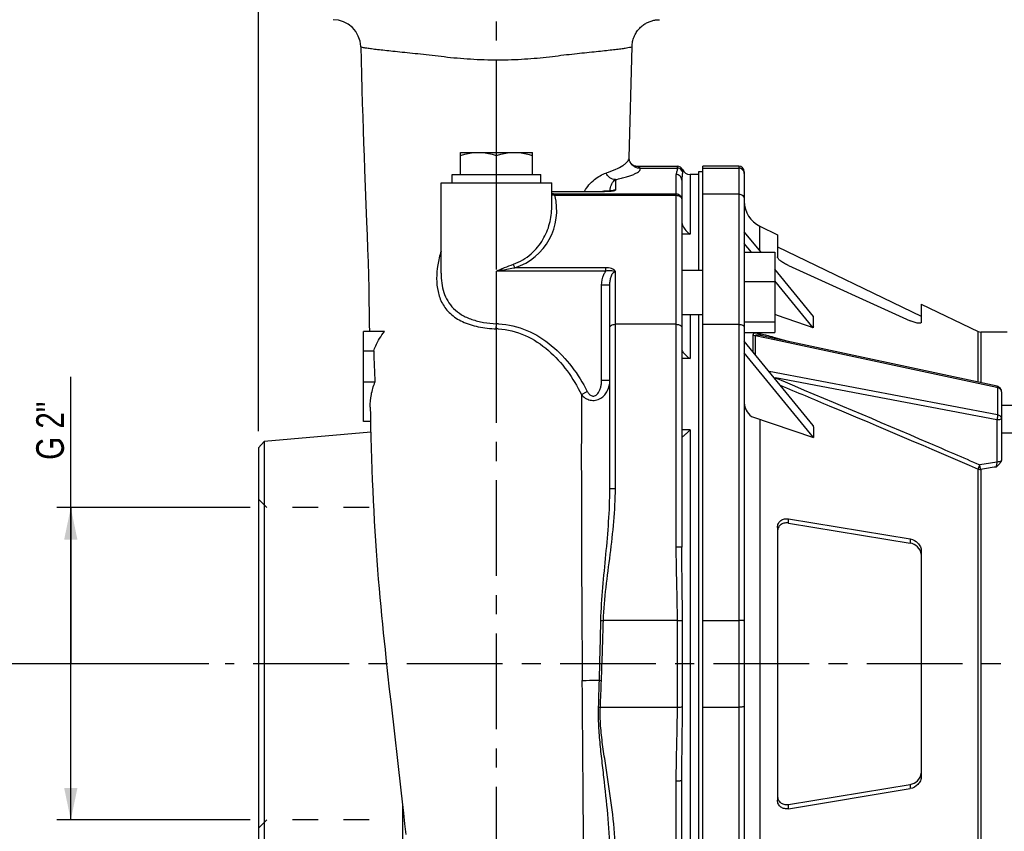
# Model space of a CAD drawing. Header units: millimetres. Extents: x 0 to 841, y 0 to 594.
# Tile 4 of 11: x 94 to 272, y 301 to 448. Entities that reach past the tile are written whole.
import ezdxf

# ---------------------------------------------------------------- set-up
doc = ezdxf.new("R2010")
doc.units = ezdxf.units.MM
doc.header["$LTSCALE"] = 46.2
doc.linetypes.add('CENTER', pattern=[0.6, 0.375, -0.075, 0.075, -0.075])
doc.linetypes.add('HIDDEN', pattern=[0.2, 0.1, -0.1])
doc.layers.get('0').update_dxf_attribs({"linetype": 'CONTINUOUS'})
for name, color, linetype in [('ASSI', 7, 'CONTINUOUS'), ('GEOM', 7, 'CONTINUOUS'), ('QUOTE', 7, 'CONTINUOUS')]:
    doc.layers.add(name, color=color, linetype=linetype)
doc.styles.get("Standard").update_dxf_attribs({"font": 'txt', "width": 0.8})
doc.dimstyles.new('DIMSTYLE_1', dxfattribs={"dimtxt": 5, "dimasz": 5.8, "dimexe": 1.25, "dimexo": 1.5, "dimtad": 1, "dimdec": 3, "dimdsep": 46, "dimtxsty": 'Standard', "dimblk": '_FILLED', "dimblk1": '_FILLED', "dimblk2": '_FILLED', "dimcen": 0.09, "dimadec": 3, "dimazin": 2, "dimtp": 0.3, "dimtm": 0.3, "dimtfac": 1, "dimtdec": 3, "dimtofl": 0, "dimtmove": 0, "dimatfit": 3, "dimldrblk": '_FILLED', "dimfxl": 1, "dimtolj": 1, "dimarcsym": 0})
doc.dimstyles.new('DIMSTYLE_2', dxfattribs={"dimtxt": 5, "dimasz": 5.8, "dimexe": 1.25, "dimexo": 1.5, "dimtad": 1, "dimdec": 3, "dimdsep": 46, "dimtxsty": 'Standard', "dimblk": '_FILLED', "dimblk1": '_FILLED', "dimblk2": '_FILLED', "dimcen": 0.09, "dimadec": 3, "dimazin": 2, "dimtp": 0.5, "dimtm": 0.5, "dimtfac": 1, "dimtdec": 3, "dimtofl": 0, "dimtmove": 0, "dimatfit": 3, "dimldrblk": '_FILLED', "dimfxl": 1, "dimtolj": 1, "dimarcsym": 0})
doc.dimstyles.new('DIMSTYLE_3', dxfattribs={"dimtxt": 5, "dimasz": 5.8, "dimexe": 1.25, "dimexo": 1.5, "dimtad": 1, "dimdec": 0, "dimdsep": 46, "dimtxsty": 'Standard', "dimblk": '_FILLED', "dimblk1": '_FILLED', "dimblk2": '_FILLED', "dimcen": 0.09, "dimadec": 0, "dimazin": 2, "dimtp": 0.5, "dimtm": 0.5, "dimtfac": 1, "dimtdec": 0, "dimtofl": 0, "dimtmove": 0, "dimatfit": 3, "dimldrblk": '_FILLED', "dimfxl": 1, "dimtolj": 1, "dimarcsym": 0})

# ---------------------------------------------------------------- blocks, each defined once
blk = doc.blocks.new('_FILLED')
at = {"color": 0, "linetype": 'ByBlock'}
blk.add_solid([(0, 0), (-1, 0.207), (-1, -0.207)], dxfattribs=at)
blk = doc.blocks.new('*D3')
at = {"layer": 'QUOTE', "color": 2, "linetype": 'Continuous'}
for p, q in [((103.62, 331.67), (103.62, 383.56)), ((102.37, 359.92), (101.12, 359.92)), ((136.05, 359.92), (102.37, 359.92)), ((103.62, 359.92), (103.62, 331.67)), ((103.62, 303.42), (103.62, 331.67)), ((102.37, 303.42), (101.12, 303.42)), ((136.05, 303.42), (102.37, 303.42))]:
    blk.add_line(p, q, dxfattribs=at)
at = {"layer": 'QUOTE', "color": 2, "linetype": 'Continuous', "xscale": 5.8, "yscale": 5.8, "zscale": 5.8}
for p, rotation in [((103.62, 359.92), 90), ((103.62, 303.42), 270)]:
    blk.add_blockref('_FILLED', p, dxfattribs=dict(at, rotation=rotation))
at = {"layer": 'QUOTE', "color": 2, "linetype": 'Continuous', "insert": (97.37, 368.56), "char_height": 5, "width": 22.5, "attachment_point": 1, "rotation": 90, "line_spacing_factor": 0.9}
blk.add_mtext('G 2"', dxfattribs=at)
blk = doc.blocks.new('*D4')
at = {"layer": 'QUOTE', "color": 2, "linetype": 'Continuous'}
for p, q in [((128.55, 331.67), (85.63, 331.67)), ((88.13, 331.67), (88.13, 283.17)), ((88.13, 234.67), (88.13, 283.17)), ((199.05, 234.67), (85.63, 234.67))]:
    blk.add_line(p, q, dxfattribs=at)
at = {"layer": 'QUOTE', "color": 2, "linetype": 'Continuous', "xscale": 5.8, "yscale": 5.8, "zscale": 5.8}
for p, rotation in [((88.13, 331.67), 90), ((88.13, 234.67), 270)]:
    blk.add_blockref('_FILLED', p, dxfattribs=dict(at, rotation=rotation))
at = {"layer": 'QUOTE', "color": 2, "linetype": 'Continuous', "insert": (81.88, 283.17), "char_height": 5, "width": 11.7857, "attachment_point": 2, "rotation": 90, "line_spacing_factor": 0.9}
blk.add_mtext('97', dxfattribs=at)
blk = doc.blocks.new('*D5')
at = {"layer": 'QUOTE', "color": 2, "linetype": 'Continuous'}
for p, q in [((138.55, 481.67), (85.63, 481.67)), ((88.13, 481.67), (88.13, 406.67)), ((88.13, 331.67), (88.13, 406.67)), ((128.55, 331.67), (85.63, 331.67))]:
    blk.add_line(p, q, dxfattribs=at)
at = {"layer": 'QUOTE', "color": 2, "linetype": 'Continuous', "xscale": 5.8, "yscale": 5.8, "zscale": 5.8}
for p, rotation in [((88.13, 481.67), 90), ((88.13, 331.67), 270)]:
    blk.add_blockref('_FILLED', p, dxfattribs=dict(at, rotation=rotation))
at = {"layer": 'QUOTE', "color": 2, "linetype": 'Continuous', "insert": (81.88, 406.67), "char_height": 5, "width": 15.5357, "attachment_point": 2, "rotation": 90, "line_spacing_factor": 0.9}
blk.add_mtext('150', dxfattribs=at)
blk = doc.blocks.new('*D6')
at = {"layer": 'QUOTE', "color": 2, "linetype": 'Continuous'}
for p, q in [((138.55, 481.67), (70.32, 481.67)), ((72.82, 481.67), (72.82, 358.17)), ((72.82, 234.67), (72.82, 358.17)), ((199.05, 234.67), (70.32, 234.67))]:
    blk.add_line(p, q, dxfattribs=at)
at = {"layer": 'QUOTE', "color": 2, "linetype": 'Continuous', "xscale": 5.8, "yscale": 5.8, "zscale": 5.8}
for p, rotation in [((72.82, 481.67), 90), ((72.82, 234.67), 270)]:
    blk.add_blockref('_FILLED', p, dxfattribs=dict(at, rotation=rotation))
at = {"layer": 'QUOTE', "color": 2, "linetype": 'Continuous', "insert": (66.57, 358.17), "char_height": 5, "width": 17.6786, "attachment_point": 2, "rotation": 90, "line_spacing_factor": 0.9}
blk.add_mtext('247', dxfattribs=at)
blk = doc.blocks.new('*D7')
at = {"layer": 'QUOTE', "color": 2, "linetype": 'Continuous'}
for p, q in [((137.55, 373.76), (137.55, 547.98)), ((453.85, 392.88), (453.85, 547.98)), ((137.55, 545.48), (295.7, 545.48)), ((453.85, 545.48), (295.7, 545.48))]:
    blk.add_line(p, q, dxfattribs=at)
at = {"layer": 'QUOTE', "color": 2, "linetype": 'Continuous', "xscale": 5.8, "yscale": 5.8, "zscale": 5.8, "rotation": 180}
blk.add_blockref('_FILLED', (137.55, 545.48), dxfattribs=at)
at = {"layer": 'QUOTE', "color": 2, "linetype": 'Continuous', "xscale": 5.8, "yscale": 5.8, "zscale": 5.8}
blk.add_blockref('_FILLED', (453.85, 545.48), dxfattribs=at)
at = {"layer": 'QUOTE', "color": 2, "linetype": 'Continuous', "insert": (295.7, 551.73), "char_height": 5, "width": 15.5357, "attachment_point": 2, "line_spacing_factor": 0.9}
blk.add_mtext('316', dxfattribs=at)
blk = doc.blocks.new('*D8')
at = {"layer": 'QUOTE', "color": 2, "linetype": 'Continuous'}
for p, q in [((137.55, 373.76), (137.55, 535.22)), ((180.55, 491.17), (180.55, 535.22)), ((137.55, 532.72), (159.05, 532.72)), ((180.55, 532.72), (159.05, 532.72))]:
    blk.add_line(p, q, dxfattribs=at)
at = {"layer": 'QUOTE', "color": 2, "linetype": 'Continuous', "xscale": 5.8, "yscale": 5.8, "zscale": 5.8, "rotation": 180}
blk.add_blockref('_FILLED', (137.55, 532.72), dxfattribs=at)
at = {"layer": 'QUOTE', "color": 2, "linetype": 'Continuous', "xscale": 5.8, "yscale": 5.8, "zscale": 5.8}
blk.add_blockref('_FILLED', (180.55, 532.72), dxfattribs=at)
at = {"layer": 'QUOTE', "color": 2, "linetype": 'Continuous', "insert": (159.05, 538.97), "char_height": 5, "width": 11.25, "attachment_point": 2, "line_spacing_factor": 0.9}
blk.add_mtext('43', dxfattribs=at)

msp = doc.modelspace()

# ---------------------------------------------------------------- linework, layer by layer
at = {"layer": 'ASSI', "color": 2, "linetype": 'CENTER'}
for p, q in [((180.5521, 423.5942), (180.5521, 488.1747)), ((180.5521, 236.675), (180.5521, 420.1747)), ((458.8559, 331.6747), (131.5521, 331.6747))]:
    msp.add_line(p, q, dxfattribs=at)
at = {"layer": 'ASSI', "color": 7, "linetype": 'Continuous'}
for p, q in [((174.0521, 420.1747), (174.0521, 424.1747)), ((174.0521, 424.1747), (187.0521, 424.1747)), ((180.5521, 420.1747), (180.5521, 423.5942)), ((187.0521, 420.1747), (187.0521, 424.1747)), ((172.5521, 418.6747), (172.5521, 420.1747)), ((172.5533, 420.1747), (188.5509, 420.1747)), ((188.5521, 418.6747), (188.5521, 420.1747)), ((205.5623, 421.6747), (213.2608, 421.6747)), ((217.0521, 420.6747), (217.0521, 402.8499)), ((217.8521, 420.6747), (217.0521, 420.6747)), ((217.8521, 264.9555), (217.8521, 421.6747)), ((224.3521, 421.6747), (217.8521, 421.6747)), ((170.5521, 402.3022), (170.5521, 418.6747)), ((170.5521, 418.6747), (190.5521, 418.6747)), ((190.5521, 414.3187), (190.5521, 418.6747)), ((214.0521, 402.8499), (217.8521, 402.8499)), ((214.0521, 394.8499), (217.8521, 394.8499)), ((217.0521, 394.8499), (217.0521, 268.4996)), ((390.8521, 378.3689), (271.8521, 378.3689)), ((390.8521, 373.3689), (271.8521, 373.3689))]:
    msp.add_line(p, q, dxfattribs=at)
at = {"layer": 'ASSI', "color": 9, "linetype": 'Continuous'}
for p, q in [((214.1773, 420.7345), (214.1773, 421.0747)), ((215.5521, 420.1747), (215.5521, 409.3948)), ((215.5521, 409.3948), (214.0521, 409.3948)), ((215.5521, 374.0048), (214.0521, 374.0048)), ((215.5521, 374.0048), (215.5521, 289.3446))]:
    msp.add_line(p, q, dxfattribs=at)
at = {"layer": 'ASSI', "color": 7, "linetype": 'Continuous'}
for points, knots in [([(174.0521, 423.5942), (174.3157, 423.682), (175.3702, 424.0029), (176.477, 424.1747), (177.3021, 424.1747)], [0, 0, 0, 0, 0.25187746, 1, 1, 1, 1]), ([(177.3021, 424.1747), (178.1272, 424.1747), (179.234, 424.0029), (180.2886, 423.682), (180.5521, 423.5942)], [0, 0, 0, 0, 0.7481237, 1, 1, 1, 1]), ([(180.5521, 423.5942), (180.8157, 423.682), (181.8702, 424.0029), (182.977, 424.1747), (183.8021, 424.1747)], [0, 0, 0, 0, 0.25187605, 1, 1, 1, 1]), ([(183.8021, 424.1747), (184.6272, 424.1747), (185.734, 424.0029), (186.7886, 423.682), (187.0521, 423.5942)], [0, 0, 0, 0, 0.74812307, 1, 1, 1, 1]), ([(214.0521, 411.7909), (214.0521, 411.2665), (214.4611, 410.3086), (215.1738, 409.6274), (215.5521, 409.3948)], [0, 0, 0, 0, 0.54146239, 1, 1, 1, 1]), ([(215.5521, 374.0048), (215.3978, 373.8307), (215.165, 373.5836), (214.8506, 373.281), (214.6352, 373.0867), (214.4401, 372.9247), (214.2745, 372.7955), (214.1522, 372.7204), (214.0842, 372.6751), (214.0589, 372.6748)], [0, 0, 0, 0, 0.34741951, 0.50632487, 0.65174231, 0.78007134, 0.88602346, 0.96229503, 1, 1, 1, 1])]:
    msp.add_open_spline(points, degree=3, knots=knots, dxfattribs=at)
at = {"layer": 'GEOM', "color": 7, "linetype": 'Continuous'}
for p, q in [((209.9067, 448.1723), (210.0503, 448.1746)), ((210.0503, 448.1746), (210.0088, 448.1743)), ((156.0175, 443.3002), (156.1498, 438.231)), ((204.553, 423.2009), (205.0628, 443.3005)), ((205.0628, 443.3001), (205.0628, 443.2999)), ((204.7273, 422.422), (204.7124, 422.4521)), ((217.0521, 420.1747), (215.5521, 420.1747)), ((225.3521, 420.6746), (225.3521, 254.4551)), ((214.0521, 419.1751), (214.0521, 352.7598)), ((190.5521, 417.1245), (199.7055, 417.1249)), ((201.5611, 417.2302), (201.516, 417.2224)), ((201.516, 417.2224), (201.5176, 417.2227)), ((201.6389, 417.2534), (201.6138, 417.2413)), ((217.8521, 416.6468), (224.3521, 416.6468)), ((190.5521, 414.3188), (190.5521, 414.3261)), ((228.3816, 406.0997), (225.3521, 409.81)), ((228.1798, 410.8108), (231.3521, 409.2806)), ((226.6495, 406.0997), (225.3521, 407.6887)), ((231.3521, 409.2806), (231.3521, 405.2602)), ((225.3521, 406.0997), (230.8521, 406.0997)), ((230.8521, 406.0997), (230.8521, 391.6001)), ((231.3521, 407.0601), (257.3521, 394.5189)), ((170.5521, 402.3067), (170.5521, 402.302)), ((237.8433, 394.5115), (230.8521, 403.0739)), ((233.3521, 403.6939), (255.3521, 393.7221)), ((225.3521, 400.7924), (230.8521, 400.7924)), ((237.8001, 392.4431), (230.8521, 400.9526)), ((201.0521, 363.3053), (201.0521, 400.1316)), ((257.3521, 396.7394), (257.3521, 393.4707)), ((257.3521, 396.7394), (267.6462, 391.774)), ((225.3521, 393.5426), (230.8521, 393.5426)), ((237.8433, 392.6105), (237.8433, 394.5115)), ((156.5521, 375.5153), (156.5521, 391.7788)), ((160.2946, 391.7788), (156.5521, 391.7788)), ((213.0521, 393.0738), (202.0521, 393.0738)), ((217.8521, 393.0738), (224.3521, 393.0738)), ((225.3521, 391.6001), (230.8521, 391.6001)), ((272.8521, 391.6747), (268.0807, 391.6747)), ((237.8001, 374.7654), (225.3521, 390.011)), ((271.0622, 381.8591), (228.846, 390.9295)), ((158.3681, 388.2433), (156.5521, 388.2433)), ((237.8433, 372.5912), (225.3521, 387.8897)), ((158.5942, 382.5864), (156.5521, 382.5864)), ((271.8521, 380.8814), (271.8521, 368.6722)), ((157.7501, 378.0771), (157.7768, 376.552)), ((157.7975, 375.5153), (156.5521, 375.5153)), ((226.6571, 376.4065), (237.8433, 372.5912)), ((237.8433, 374.4921), (237.8433, 372.5912)), ((157.8402, 373.5372), (138.5483, 371.8494)), ((138.5483, 371.8494), (137.5521, 370.7622)), ((137.5521, 370.7622), (137.5521, 292.5872)), ((138.5483, 371.8494), (138.5483, 291.5001)), ((233.3521, 357.8876), (255.3521, 354.2581)), ((231.3521, 356.3293), (231.3521, 307.0202)), ((233.3521, 357.1281), (255.3521, 353.4987)), ((257.3521, 352.0383), (257.3521, 311.3112)), ((160.8847, 329.8737), (161.195, 327.0725)), ((161.195, 327.0725), (161.5006, 324.3609)), ((161.5006, 324.3609), (163.2872, 308.7895)), ((214.0521, 270.5952), (214.0521, 310.5897)), ((233.3521, 306.2214), (255.3521, 309.8508)), ((163.2872, 308.7895), (163.5237, 306.6871)), ((233.3521, 305.4619), (255.3521, 309.0913)), ((163.5237, 306.6871), (163.7485, 304.6583)), ((163.7485, 304.6583), (163.9616, 302.7011)), ((163.9616, 302.7011), (164.1627, 300.8132))]:
    msp.add_line(p, q, dxfattribs=at)
at = {"layer": 'GEOM', "color": 9, "linetype": 'Continuous'}
for p, q in [((206.512, 421.3322), (213.2608, 421.3322)), ((213.0521, 352.8469), (213.0521, 420.1662)), ((213.2608, 421.3322), (213.2608, 421.6747)), ((217.8521, 421.3322), (224.3521, 421.3322)), ((224.3521, 421.6747), (224.3521, 255.8552)), ((202.0521, 419.2375), (202.0521, 417.3493)), ((190.5521, 417.121), (199.5521, 417.121)), ((190.75, 416.6753), (213.0521, 416.6753)), ((199.5521, 417.1245), (199.5521, 417.121)), ((201.6219, 417.2454), (201.6389, 417.2534)), ((191.1039, 416.4151), (213.0521, 416.4152)), ((228.1798, 406.3468), (228.1798, 410.8108)), ((200.3141, 402.6732), (180.5521, 402.673)), ((180.5521, 393.1882), (180.5521, 402.673)), ((200.314, 403.3095), (183.901, 403.3094)), ((200.3141, 402.6732), (200.314, 403.3095)), ((202.0521, 363.3925), (202.0521, 402.6065)), ((199.5521, 382.8971), (199.5521, 400.1316)), ((201.0521, 400.1316), (199.5521, 400.1316)), ((215.5521, 394.8499), (215.5521, 386.8698)), ((180.5264, 392.2706), (180.5521, 393.1882)), ((228.1798, 391.3179), (228.1798, 391.6001)), ((267.6462, 382.593), (267.6462, 391.774)), ((268.0807, 391.6747), (268.0807, 382.4997)), ((226.926, 391.1787), (226.926, 388.0834)), ((227.3356, 391.0055), (227.3356, 387.5818)), ((230.8383, 390.2528), (227.3356, 391.0055)), ((233.5009, 389.9318), (230.707, 390.7064)), ((271.0109, 381.6205), (230.8383, 390.2528)), ((214.1801, 388.2005), (214.0521, 388.2005)), ((215.5521, 386.8698), (214.0521, 386.8698)), ((271.1277, 376.6725), (229.842, 384.512)), ((201.0521, 382.8971), (199.5521, 382.8971)), ((271.0085, 375.7733), (230.985, 383.3742)), ((195.9125, 380.3842), (196.9823, 380.944)), ((271.1277, 381.5954), (271.0109, 381.6205)), ((271.1277, 381.5954), (271.1277, 376.6725)), ((228.1798, 375.8871), (228.1798, 287.4623)), ((271.0085, 375.7733), (271.0085, 368.1608)), ((267.6462, 296.4783), (267.6462, 366.8711)), ((268.0807, 366.813), (268.0807, 296.5365)), ((233.3521, 357.1281), (233.3521, 357.8876)), ((255.3521, 354.2581), (255.3521, 353.4987)), ((213.2608, 339.5187), (199.8884, 339.5187)), ((213.2608, 323.8307), (213.2608, 339.5187)), ((214.1773, 323.883), (214.1773, 339.4664)), ((217.8521, 339.5187), (224.3521, 339.5187)), ((199.3403, 323.8307), (213.2608, 323.8307)), ((217.8521, 323.8307), (224.3521, 323.8307)), ((213.0521, 270.509), (213.0521, 310.5025)), ((255.3521, 309.8508), (255.3521, 309.0913)), ((233.3521, 305.4619), (233.3521, 306.2214)), ((163.5982, 306.0176), (163.5982, 289.3085))]:
    msp.add_line(p, q, dxfattribs=at)
at = {"layer": 'GEOM', "color": 8, "linetype": 'HIDDEN'}
for p, q in [((137.5521, 361.4247), (139.0521, 359.9247)), ((157.5521, 359.9247), (139.0521, 359.9247)), ((137.5521, 301.9247), (139.0521, 303.4247)), ((157.5521, 303.4247), (139.0521, 303.4247))]:
    msp.add_line(p, q, dxfattribs=at)
at = {"layer": 'GEOM', "color": 7, "linetype": 'Continuous'}
for points in [[(205.0627, 443.3002), (205.0723, 443.5091), (205.0937, 443.7443), (205.1258, 443.9761), (205.1683, 444.2041), (205.2207, 444.4278), (205.2828, 444.6469), (205.354, 444.8608), (205.434, 445.0694), (205.5223, 445.2722), (205.6185, 445.4689), (205.7222, 445.6593), (205.8328, 445.8432), (205.9499, 446.0203), (206.0731, 446.1906), (206.2019, 446.3537), (206.3359, 446.5097), (206.4745, 446.6584), (206.6175, 446.7998), (206.7642, 446.9337), (206.9144, 447.0603), (207.0676, 447.1795), (207.2233, 447.2913), (207.3813, 447.3959), (207.541, 447.4931), (207.7022, 447.5832), (207.8644, 447.6663), (208.0274, 447.7424), (208.1906, 447.8116), (208.3537, 447.8741), (208.5164, 447.93), (208.6782, 447.9796), (208.839, 448.023), (208.9984, 448.0604), (209.1558, 448.092), (209.3103, 448.118), (209.4624, 448.1387), (209.6125, 448.1545), (209.7607, 448.1656), (209.9067, 448.1723)], [(156.1498, 438.231), (156.2255, 435.527), (156.2999, 433.0199), (156.377, 430.5754), (156.4571, 428.1764), (156.539, 425.838), (156.6248, 423.488), (156.7149, 421.101), (157.0862, 411.5614)], [(204.6287, 422.6625), (204.5901, 422.8073), (204.5639, 422.9635), (204.5528, 423.1215), (204.553, 423.1999)], [(204.7124, 422.4521), (204.6763, 422.5324), (204.6287, 422.6625)], [(205.0417, 421.9954), (204.8785, 422.1802), (204.7273, 422.422)], [(205.5623, 421.6647), (205.592, 421.6615), (205.61, 421.6591), (205.5853, 421.6652), (205.5085, 421.6904), (205.3778, 421.7497), (205.2135, 421.8516), (205.0417, 421.9954)], [(200.9615, 417.1664), (200.859, 417.1598), (200.7504, 417.1537), (200.6359, 417.148), (200.516, 417.1428), (200.391, 417.1382), (200.2614, 417.1342), (200.1275, 417.1308), (199.9899, 417.1281), (199.8491, 417.1261), (199.7055, 417.1249)], [(201.2293, 417.1878), (201.1469, 417.1804), (201.0576, 417.1733), (200.9615, 417.1664)], [(201.3722, 417.2029), (201.3045, 417.1954), (201.2293, 417.1878)], [(201.5176, 417.2227), (201.485, 417.2177), (201.4325, 417.2104), (201.3722, 417.2029)], [(201.6143, 417.2412), (201.6155, 417.2417), (201.6038, 417.2389), (201.5611, 417.2302)], [(157.0862, 411.5614), (157.1753, 409.1786), (157.2612, 406.7479), (157.3412, 404.2918), (157.4104, 401.9085), (157.4678, 399.6174), (157.5142, 397.3714), (157.5502, 395.1672), (157.5785, 393.021), (157.5922, 391.7788)], [(157.7768, 376.552), (157.8164, 374.5674), (157.8617, 372.6028), (157.9132, 370.6529), (157.9713, 368.7177), (158.036, 366.8005), (158.1077, 364.8997), (158.1864, 363.0166), (158.2721, 361.1529), (158.3649, 359.3075), (158.4647, 357.4819), (158.5712, 355.6775), (158.6845, 353.8923), (158.8043, 352.1293), (158.9306, 350.3881), (159.0632, 348.6648), (159.2013, 346.9644), (159.3437, 345.2918), (159.4901, 343.6426), (159.6396, 342.017), (159.7916, 340.4168), (159.9456, 338.8394), (160.101, 337.2856), (160.2574, 335.7563), (160.4143, 334.2501), (160.5714, 332.7675), (160.8847, 329.8737)]]:
    msp.add_lwpolyline(points, dxfattribs=at)
for centre, radius, start, end in [((151.0191, 443.1747), 5, 1.438086, 89.999994), ((213.2608, 420.6747), 1, 23.578178, 90), ((215.5521, 421.6747), 1.5, 203.578178, 270), ((224.3521, 420.6747), 1, 0, 90), ((230.3521, 415.3142), 5, 180, 244.249526), ((268.0807, 392.6747), 1, 244.249526, 270), ((328.9046, 392.2243), 170.5829, 181.337278, 183.238919), ((270.849, 380.8737), 1.0081, 58.520632, 77.794584), ((270.852, 380.8813), 1.0001, 0.00333, 58.438012)]:
    msp.add_arc(centre, radius, start, end, dxfattribs=at)
at = {"layer": 'GEOM', "color": 9, "linetype": 'Continuous'}
for centre, radius, start, end in [((206.5021, 423.3223), 1.9901, 206.896722, 270.285262), ((213.2619, 420.3323), 0.9999, 23.717171, 90.061061), ((224.3525, 420.3319), 1.0007, 30.120794, 90.031414), ((189.1704, 409.8338), 7.0215, 76.999692, 78.612933), ((201.629, 416.5405), 0.6909, 91.172937, 99.278401), ((200.9963, 421.4403), 4.2618, 277.433422, 278.399696), ((201.6284, 416.5592), 0.6722, 87.299828, 91.151269), ((201.1227, 420.58), 3.3922, 278.410167, 279.113722), ((202.0807, 416.2915), 1.0584, 105.529033, 114.661886), ((202.0779, 416.2993), 1.0502, 100.650553, 105.497119), ((202.0803, 416.2862), 1.0635, 91.518467, 100.646409), ((201.6641, 417.9977), 0.7516, 292.228255, 294.36133), ((180.5525, 413.682), 10.8997, 287.891715, 14.521776), ((246.0101, 255.3282), 161.2304, 113.584887, 113.953214), ((243.4336, 94.0755), 314.9389, 101.325323, 101.517222), ((180.1541, 379.1679), 13.108, 86.773764, 88.372213), ((180.1473, 378.7199), 14.4739, 86.851777, 88.397425), ((220.1134, 350.1893), 41.6658, 77.900141, 78.540011), ((262.5366, 488.1942), 109.4657, 253.09299, 253.247829), ((234.6028, 381.6708), 3.9988, 154.787848, 157.452082), ((4873.733, 369.183), 4677.8339, 179.8628038, 180.4962244), ((469.9802, -852.873), 1237.1392, 99.255194, 99.3999513), ((469.7259, -871.527), 1254.65, 99.1203859, 99.2485915), ((-1848.1783, 384.7215), 2048.1065, 358.4320373, 358.735458), ((-1331.371, 384.5053), 1531.92, 357.9109873, 358.3172043), ((-1062.9647, 363.6284), 1262.6098, 358.194559, 358.4138724), ((200.5506, 356.1675), 27.5227, 267.106421, 267.876815), ((-745.1555, 363.5186), 945.3292, 357.5938355, 357.8869825), ((199.7964, 334.7177), 10.8965, 265.90481, 267.600933)]:
    msp.add_arc(centre, radius, start, end, dxfattribs=at)
at = {"layer": 'GEOM', "color": 7, "linetype": 'Continuous'}
for start_param, end_param in [(0.3708854, 0.3765702), (0.82459599, 0.83028079)]:
    msp.add_ellipse((270.7804, 343.2118), major_axis=(-27.9063, 56.6636), ratio=0.33735225, start_param=start_param, end_param=end_param, dxfattribs=at)
at = {"layer": 'GEOM', "color": 9, "linetype": 'Continuous'}
for points, knots in [([(181.4959, 440.8542), (179.8158, 440.8374), (176.5383, 440.9139), (172.5279, 441.2528), (169.4982, 441.6209), (167.3899, 441.8692), (165.4084, 442.0725), (163.5759, 442.2625), (161.9098, 442.4342), (160.4265, 442.5893), (159.1406, 442.7307), (158.0677, 442.8616), (157.2163, 442.98), (156.6022, 443.083), (156.2302, 443.1715), (156.0643, 443.2381), (156.018, 443.2814), (156.0175, 443.3002)], [0, 0, 0, 0, 0.19653689, 0.38317887, 0.4705649, 0.55354706, 0.63149679, 0.70357271, 0.76906788, 0.82741456, 0.87804408, 0.92037135, 0.95391496, 0.9784015, 0.99363102, 0.99780546, 1, 1, 1, 1]), ([(205.0627, 443.3001), (205.0623, 443.2825), (205.0211, 443.2414), (204.8701, 443.1775), (204.5333, 443.093), (203.975, 442.9939), (203.2001, 442.8804), (202.2216, 442.7572), (201.0476, 442.6235), (199.6908, 442.4769), (197.5527, 442.2493), (195.2153, 442.0066), (192.7013, 441.732), (189.893, 441.3618), (186.1482, 440.9981), (183.0801, 440.8701), (181.4959, 440.8544)], [0, 0, 0, 0, 0.00222979, 0.00635777, 0.02130874, 0.04535453, 0.07838745, 0.12011328, 0.1700488, 0.22770172, 0.29258924, 0.4417875, 0.52470608, 0.61218415, 0.79977146, 1, 1, 1, 1]), ([(200.3822, 420.4428), (200.9679, 420.6392), (202.0043, 421.0298), (203.1681, 421.6246), (203.8639, 422.1246), (204.3124, 422.5437), (204.546, 422.9447), (204.553, 423.2)], [0, 0, 0, 0, 0.35805321, 0.64085084, 0.75517091, 0.85199735, 1, 1, 1, 1]), ([(196.4926, 417.1247), (196.903, 417.9563), (197.8476, 418.9934), (199.2746, 419.9712), (200.0087, 420.3172), (200.3751, 420.44)], [0, 0, 0, 0, 0.53549281, 0.77685538, 1, 1, 1, 1]), ([(202.0521, 419.2375), (201.7019, 419.2499), (200.982, 419.5059), (200.52, 420.1043), (200.3751, 420.44)], [0, 0, 0, 0, 0.48935165, 1, 1, 1, 1]), ([(202.0521, 419.2375), (202.414, 419.3154), (203.0911, 419.4713), (204.0319, 419.7246), (204.7245, 419.946), (205.2058, 420.1274), (205.5961, 420.2929), (205.9961, 420.4955), (206.3524, 420.7524), (206.5705, 421.0355), (206.5514, 421.2515), (206.512, 421.3322)], [0, 0, 0, 0, 0.21297152, 0.39956804, 0.56034066, 0.63105332, 0.69530206, 0.80433761, 0.88768557, 0.94832663, 1, 1, 1, 1]), ([(206.512, 421.3322), (206.4558, 421.4452), (206.2454, 421.5727), (205.9174, 421.6424), (205.703, 421.662), (205.5827, 421.668)], [0, 0, 0, 0, 0.37136079, 0.64555593, 1, 1, 1, 1]), ([(213.2608, 421.3322), (213.2603, 421.1354), (213.1752, 420.7464), (213.0539, 420.3642), (213.0521, 420.1662)], [0, 0, 0, 0, 0.49850356, 1, 1, 1, 1]), ([(214.0521, 419.17), (214.0521, 419.4243), (213.838, 419.9547), (213.3071, 420.1662), (213.0521, 420.1662)], [0, 0, 0, 0, 0.49932583, 1, 1, 1, 1]), ([(214.1773, 420.7345), (214.1771, 420.5066), (214.1121, 419.9878), (214.0529, 419.4687), (214.0521, 419.1751)], [0, 0, 0, 0, 0.43706073, 1, 1, 1, 1]), ([(201.11, 417.5473), (201.1748, 417.8802), (201.3696, 418.5115), (201.7853, 419.0652), (202.0521, 419.2375)], [0, 0, 0, 0, 0.51638718, 1, 1, 1, 1]), ([(191.1039, 416.4151), (191.0548, 416.4088), (190.8685, 416.3959), (190.6763, 416.4271), (190.5508, 416.4831)], [0, 0, 0, 0, 0.26466949, 1, 1, 1, 1]), ([(191.104, 416.4151), (191.067, 416.4862), (190.971, 416.6129), (190.8208, 416.6671), (190.75, 416.6753)], [0, 0, 0, 0, 0.52897082, 1, 1, 1, 1]), ([(199.5521, 417.121), (199.659, 417.121), (200.0681, 417.1235), (200.4772, 417.1348), (200.779, 417.1505)], [0, 0, 0, 0, 0.26137939, 1, 1, 1, 1]), ([(200.779, 417.1505), (200.8528, 417.1544), (201.1095, 417.1695), (201.366, 417.1906), (201.5477, 417.2144)], [0, 0, 0, 0, 0.28762098, 1, 1, 1, 1]), ([(201.0587, 417.1735), (201.0612, 417.2073), (201.0728, 417.3326), (201.0924, 417.4571), (201.11, 417.5473)], [0, 0, 0, 0, 0.26956993, 1, 1, 1, 1]), ([(201.66, 417.2306), (201.6779, 417.2335), (201.74, 417.244), (201.8018, 417.2567), (201.8452, 417.2682)], [0, 0, 0, 0, 0.287136, 1, 1, 1, 1]), ([(201.8452, 417.2682), (201.8552, 417.2708), (201.8901, 417.2805), (201.9245, 417.2922), (201.9484, 417.3019)], [0, 0, 0, 0, 0.28653828, 1, 1, 1, 1]), ([(213.0521, 416.6753), (213.2394, 416.6753), (213.6212, 416.5666), (213.882, 416.2668), (213.9605, 416.0975)], [0, 0, 0, 0, 0.50091928, 1, 1, 1, 1]), ([(213.0521, 416.4152), (213.181, 416.4152), (213.432, 416.38), (213.7601, 416.2257), (213.9924, 415.9859), (214.0521, 415.7792), (214.0521, 415.6823)], [0, 0, 0, 0, 0.28432949, 0.54986055, 0.78632398, 1, 1, 1, 1]), ([(183.6245, 403.9458), (184.7906, 404.3557), (186.8725, 405.5944), (189.056, 408.2667), (190.2868, 411.2366), (190.5522, 413.3052), (190.5521, 414.3187)], [0, 0, 0, 0, 0.28016173, 0.53332812, 0.77026694, 1, 1, 1, 1]), ([(170.5512, 406.3201), (170.2955, 405.4976), (169.9007, 403.8533), (169.6787, 401.3821), (169.8948, 399.0029), (170.674, 396.7725), (172.1936, 394.8351), (174.4753, 393.4017), (177.3343, 392.5297), (179.4304, 392.3018), (180.5264, 392.2706)], [0, 0, 0, 0, 0.12337758, 0.24134817, 0.35397871, 0.46319892, 0.57512642, 0.69967402, 0.84292758, 1, 1, 1, 1]), ([(170.5521, 402.3022), (170.5521, 401.711), (170.6227, 400.544), (170.9941, 398.8456), (171.6905, 397.2633), (172.7784, 395.8622), (174.2765, 394.7214), (176.1363, 393.8861), (178.2674, 393.3604), (179.7773, 393.2131), (180.5521, 393.1882)], [0, 0, 0, 0, 0.11578479, 0.2281848, 0.33886655, 0.45158702, 0.57180335, 0.70391947, 0.8481607, 1, 1, 1, 1]), ([(181.5007, 403.0908), (181.678, 403.168), (182.3789, 403.4699), (183.087, 403.7566), (183.6245, 403.9458)], [0, 0, 0, 0, 0.25340174, 1, 1, 1, 1]), ([(183.901, 403.3095), (183.8731, 403.3526), (183.7582, 403.5542), (183.6751, 403.7727), (183.6244, 403.9458)], [0, 0, 0, 0, 0.22163356, 1, 1, 1, 1]), ([(199.5521, 400.1316), (199.5522, 400.8003), (199.7304, 401.7162), (200.1817, 402.492), (200.3141, 402.6732)], [0, 0, 0, 0, 0.74876101, 1, 1, 1, 1]), ([(202.0521, 402.6065), (202.0351, 402.6717), (201.9469, 402.7912), (201.7165, 402.9872), (201.1793, 403.2404), (200.6625, 403.3095), (200.314, 403.3095)], [0, 0, 0, 0, 0.10345874, 0.21729544, 0.4653147, 1, 1, 1, 1]), ([(202.051, 402.607), (201.9116, 402.6346), (201.6366, 402.712), (201.0546, 402.7892), (200.606, 402.742), (200.3141, 402.6733)], [0, 0, 0, 0, 0.24293297, 0.48754018, 1, 1, 1, 1]), ([(201.0521, 400.1316), (201.0521, 400.3653), (201.0785, 400.8335), (201.184, 401.412), (201.3284, 401.8606), (201.4811, 402.1846), (201.6918, 402.4803), (201.9291, 402.6067), (202.0521, 402.607)], [0, 0, 0, 0, 0.2466627, 0.49386827, 0.61815182, 0.74328907, 0.87022516, 1, 1, 1, 1]), ([(180.8918, 392.2551), (182.5526, 392.1611), (185.8646, 391.3184), (190.0889, 388.5205), (193.4448, 384.7558), (195.1637, 381.8758), (195.9125, 380.3842)], [0, 0, 0, 0, 0.24952838, 0.49942346, 0.74963813, 1, 1, 1, 1]), ([(180.9422, 393.172), (182.6903, 393.0753), (186.1777, 392.2272), (190.6828, 389.3794), (194.3024, 385.4972), (196.1681, 382.5001), (196.9823, 380.944)], [0, 0, 0, 0, 0.24956177, 0.49945157, 0.74964478, 1, 1, 1, 1]), ([(228.1798, 391.3179), (228.0328, 391.3512), (227.7583, 391.4123), (227.4248, 391.4694), (227.1918, 391.4668), (227.0481, 391.4305), (226.9414, 391.3271), (226.926, 391.2292), (226.926, 391.1787)], [0, 0, 0, 0, 0.31620095, 0.59081787, 0.70586758, 0.80412059, 0.89418336, 1, 1, 1, 1]), ([(226.926, 391.1787), (226.9553, 391.1582), (227.082, 391.0798), (227.225, 391.029), (227.3356, 391.0055)], [0, 0, 0, 0, 0.24054302, 1, 1, 1, 1]), ([(228.3918, 391.0244), (228.2851, 391.0461), (228.0664, 391.0873), (227.762, 391.142), (227.3351, 391.1545), (227.3356, 391.0055)], [0, 0, 0, 0, 0.30134756, 0.5873138, 1, 1, 1, 1]), ([(229.4065, 391.0494), (229.3039, 391.0744), (228.8967, 391.1716), (228.4873, 391.2593), (228.1798, 391.3179)], [0, 0, 0, 0, 0.25233454, 1, 1, 1, 1]), ([(228.1798, 391.3179), (228.1903, 391.2817), (228.2302, 391.1678), (228.3123, 391.0548), (228.3918, 391.0244)], [0, 0, 0, 0, 0.3067088, 1, 1, 1, 1]), ([(230.7071, 390.7066), (230.7101, 390.6878), (230.7228, 390.6221), (230.7444, 390.557), (230.7689, 390.5156)], [0, 0, 0, 0, 0.28336429, 1, 1, 1, 1]), ([(230.7689, 390.5156), (230.7757, 390.5041), (230.802, 390.465), (230.8426, 390.4338), (230.8752, 390.4248)], [0, 0, 0, 0, 0.28350328, 1, 1, 1, 1]), ([(195.9125, 380.3842), (196.1141, 380.1383), (196.594, 379.6958), (197.5008, 379.3023), (198.4999, 379.281), (199.4232, 379.6402), (200.1588, 380.2756), (200.8453, 381.3316), (201.0521, 382.2811), (201.0521, 382.8971)], [0, 0, 0, 0, 0.12524199, 0.25252877, 0.3808829, 0.50835564, 0.63381467, 0.75740221, 1, 1, 1, 1]), ([(196.9823, 380.944), (197.0763, 380.7643), (197.2993, 380.4239), (197.735, 380.1151), (198.1483, 380.0828), (198.5412, 380.2101), (198.9219, 380.5718), (199.2206, 381.105), (199.4166, 381.6854), (199.5277, 382.2866), (199.5521, 382.6938), (199.5521, 382.8971)], [0, 0, 0, 0, 0.12509899, 0.24913714, 0.31156314, 0.37404411, 0.4985759, 0.62378555, 0.74915152, 0.87456502, 1, 1, 1, 1]), ([(230.985, 383.3742), (240.2439, 379.4991), (252.5727, 374.2952), (264.8575, 368.9891), (267.9242, 367.6542)], [0, 0, 0, 0, 0.75006084, 1, 1, 1, 1]), ([(231.848, 382.0543), (234.8389, 380.8052), (246.7942, 375.7976), (258.7261, 370.7336), (267.6462, 366.8711)], [0, 0, 0, 0, 0.25006639, 1, 1, 1, 1]), ([(271.0622, 381.859), (271.0914, 381.8529), (271.1284, 381.7411), (271.128, 381.6585), (271.1277, 381.5954)], [0, 0, 0, 0, 0.32112358, 1, 1, 1, 1]), ([(271.8521, 380.8814), (271.8521, 380.9618), (271.8135, 381.1304), (271.5944, 381.4281), (271.3192, 381.5546), (271.1277, 381.5954)], [0, 0, 0, 0, 0.22188194, 0.46003788, 1, 1, 1, 1]), ([(271.1277, 376.6725), (271.128, 376.6063), (271.1142, 376.3036), (271.0635, 376.0033), (271.0085, 375.7733)], [0, 0, 0, 0, 0.21895044, 1, 1, 1, 1]), ([(271.8521, 376.0289), (271.8521, 375.9927), (271.7677, 375.909), (271.4855, 375.8154), (271.2118, 375.7816), (271.0085, 375.7733)], [0, 0, 0, 0, 0.11914751, 0.33191961, 1, 1, 1, 1]), ([(271.8521, 376.0289), (271.8521, 376.1018), (271.812, 376.2571), (271.6513, 376.4503), (271.4147, 376.5962), (271.2276, 376.6534), (271.1277, 376.6725)], [0, 0, 0, 0, 0.20989773, 0.44248677, 0.70728551, 1, 1, 1, 1]), ([(267.6462, 366.8711), (267.6588, 366.9315), (267.7257, 367.2009), (267.8281, 367.4611), (267.9242, 367.6542)], [0, 0, 0, 0, 0.22242576, 1, 1, 1, 1]), ([(267.6462, 366.8711), (267.6805, 366.8615), (267.8228, 366.827), (267.9699, 366.813), (268.0807, 366.813)], [0, 0, 0, 0, 0.24307134, 1, 1, 1, 1]), ([(268.0807, 366.813), (268.0641, 366.8763), (268.001, 367.1547), (267.9548, 367.4365), (267.9242, 367.6542)], [0, 0, 0, 0, 0.22948835, 1, 1, 1, 1]), ([(271.0085, 368.1608), (270.9989, 368.0821), (270.9572, 367.7805), (270.9029, 367.4804), (270.8521, 367.2611)], [0, 0, 0, 0, 0.26056606, 1, 1, 1, 1]), ([(271.789, 368.326), (271.7513, 368.2998), (271.6507, 368.2563), (271.3912, 368.1888), (271.1683, 368.1674), (271.0085, 368.1608)], [0, 0, 0, 0, 0.17107973, 0.40348977, 1, 1, 1, 1]), ([(199.4293, 339.5226), (199.4738, 341.5147), (199.7565, 345.49), (200.3604, 351.4258), (200.8799, 357.3588), (201.052, 361.3245), (201.0521, 363.3053)], [0, 0, 0, 0, 0.2507076, 0.50099914, 0.75077655, 1, 1, 1, 1]), ([(199.8884, 339.5187), (199.9484, 341.5161), (200.3329, 345.5008), (201.1414, 351.4402), (201.8291, 357.3973), (202.0519, 361.3941), (202.0521, 363.3925)], [0, 0, 0, 0, 0.24996422, 0.49999816, 0.75001893, 1, 1, 1, 1]), ([(201.0521, 363.3053), (201.0521, 363.3139), (201.0855, 363.3291), (201.1371, 363.3414), (201.2319, 363.3563), (201.4106, 363.374), (201.6891, 363.3887), (201.9247, 363.3925), (202.0521, 363.3925)], [0, 0, 0, 0, 0.02547043, 0.08400292, 0.17639811, 0.3000251, 0.62198403, 1, 1, 1, 1]), ([(213.2608, 339.5187), (213.2607, 341.7404), (213.1774, 346.1832), (213.0522, 350.6253), (213.0521, 352.8469)], [0, 0, 0, 0, 0.50000001, 1, 1, 1, 1]), ([(213.0521, 352.8469), (213.1795, 352.8469), (213.4151, 352.8431), (213.6936, 352.8284), (213.8723, 352.8108), (213.9671, 352.7958), (214.0187, 352.7835), (214.0521, 352.7683), (214.0521, 352.7598)], [0, 0, 0, 0, 0.37801535, 0.69997404, 0.82360106, 0.91599639, 0.97452913, 1, 1, 1, 1]), ([(214.1773, 339.4664), (214.1773, 341.686), (214.128, 346.1171), (214.0521, 350.548), (214.0521, 352.7598)], [0, 0, 0, 0, 0.50087377, 1, 1, 1, 1]), ([(199.4293, 339.5226), (199.4656, 339.5232), (199.6187, 339.5245), (199.7717, 339.5222), (199.8884, 339.5187)], [0, 0, 0, 0, 0.23725431, 1, 1, 1, 1]), ([(213.2608, 339.5187), (213.4435, 339.5187), (213.7491, 339.5099), (214.0561, 339.4906), (214.1773, 339.4664)], [0, 0, 0, 0, 0.59644895, 1, 1, 1, 1]), ([(225.3521, 339.4316), (225.3521, 339.4401), (225.319, 339.4555), (225.2671, 339.4676), (225.1723, 339.4825), (224.9937, 339.5002), (224.7152, 339.515), (224.4797, 339.5187), (224.3521, 339.5187)], [0, 0, 0, 0, 0.02539203, 0.08389639, 0.1765655, 0.30015655, 0.62151553, 1, 1, 1, 1]), ([(196.404, 276.0936), (196.396, 279.9866), (196.3304, 297.5123), (196.1746, 315.0375), (196.0744, 328.6699)], [0, 0, 0, 0, 0.22212983, 1, 1, 1, 1]), ([(196.0745, 328.67), (196.3031, 328.6737), (197.332, 328.6855), (198.361, 328.6857), (199.1612, 328.6798)], [0, 0, 0, 0, 0.2222034, 1, 1, 1, 1]), ([(225.3521, 323.9179), (225.3521, 323.9093), (225.319, 323.894), (225.2671, 323.8818), (225.1723, 323.8669), (224.9937, 323.8492), (224.7152, 323.8345), (224.4797, 323.8307), (224.3521, 323.8307)], [0, 0, 0, 0, 0.02539203, 0.08389639, 0.1765655, 0.30015655, 0.62151553, 1, 1, 1, 1]), ([(201.0521, 296.8614), (201.0521, 299.1096), (200.8094, 303.6118), (200.2162, 309.2125), (199.6885, 313.6959), (199.3019, 317.0653), (199.0136, 320.4494), (198.9838, 322.7167), (199.0182, 323.849)], [0, 0, 0, 0, 0.24905737, 0.4988038, 0.62390549, 0.74914559, 0.87451428, 1, 1, 1, 1]), ([(202.0521, 296.7742), (202.0522, 299.042), (201.7385, 303.5777), (200.9533, 309.1941), (200.2484, 313.6765), (199.7291, 317.0399), (199.3361, 320.4228), (199.2938, 322.6971), (199.3403, 323.8307)], [0, 0, 0, 0, 0.24991405, 0.49991874, 0.6249329, 0.74995098, 0.87497335, 1, 1, 1, 1]), ([(213.0521, 310.5025), (213.0522, 312.7242), (213.1774, 317.1663), (213.2606, 321.6091), (213.2608, 323.8307)], [0, 0, 0, 0, 0.49999999, 1, 1, 1, 1]), ([(213.2608, 323.8307), (213.4435, 323.8307), (213.7491, 323.8395), (214.0561, 323.8588), (214.1773, 323.883)], [0, 0, 0, 0, 0.59644908, 1, 1, 1, 1]), ([(214.0521, 310.5897), (214.0521, 312.8015), (214.128, 317.2323), (214.1773, 321.6635), (214.1773, 323.883)], [0, 0, 0, 0, 0.49912622, 1, 1, 1, 1]), ([(213.0521, 310.5025), (213.1795, 310.5025), (213.4151, 310.5064), (213.6936, 310.521), (213.8723, 310.5387), (213.9671, 310.5537), (214.0187, 310.566), (214.0521, 310.5811), (214.0521, 310.5897)], [0, 0, 0, 0, 0.3780153, 0.69997397, 0.82360103, 0.91599638, 0.97452914, 1, 1, 1, 1])]:
    msp.add_open_spline(points, degree=3, knots=knots, dxfattribs=at)
for points in [[(225.3521, 420.3361), (225.3521, 420.508), (225.3044, 420.6854), (225.2181, 420.8341)], [(190.75, 416.6754), (190.681, 416.6731), (190.6111, 416.6804), (190.544, 416.6963)], [(202.0521, 417.3493), (201.8956, 417.3493), (201.7349, 417.3098), (201.596, 417.2376)], [(201.9741, 417.313), (202.0002, 417.3248), (202.0258, 417.3379), (202.0521, 417.3493)], [(181.586, 402.8819), (182.3556, 403.0356), (183.1264, 403.1844), (183.9011, 403.3094)], [(230.707, 390.7064), (230.2751, 390.8265), (229.842, 390.9429), (229.4065, 391.0494)]]:
    msp.add_open_spline(points, degree=3, dxfattribs=at)
at = {"layer": 'GEOM', "color": 7, "linetype": 'Continuous'}
for points, knots in [([(224.3521, 416.6468), (224.6108, 416.6468), (225.1359, 416.444), (225.3521, 415.9248), (225.3521, 415.6823)], [0, 0, 0, 0, 0.51614226, 1, 1, 1, 1]), ([(233.3521, 403.6939), (233.1019, 403.8073), (232.6272, 404.0526), (232.0091, 404.4595), (231.5953, 404.8153), (231.3977, 405.0842), (231.3521, 405.2079), (231.3521, 405.2602)], [0, 0, 0, 0, 0.31695412, 0.61490256, 0.85419112, 0.93964679, 1, 1, 1, 1]), ([(257.3521, 393.4707), (257.3521, 393.4312), (257.316, 393.3408), (257.1669, 393.2768), (256.968, 393.2592), (256.7116, 393.2808), (256.4102, 393.3407), (255.9451, 393.4735), (255.591, 393.6138), (255.3521, 393.7221)], [0, 0, 0, 0, 0.05464626, 0.12031687, 0.21205191, 0.33125235, 0.47445418, 0.63699906, 1, 1, 1, 1]), ([(158.3681, 388.2433), (158.4792, 388.5521), (158.9843, 389.7995), (159.685, 390.9651), (160.2946, 391.7788)], [0, 0, 0, 0, 0.24400962, 1, 1, 1, 1]), ([(201.0521, 392.624), (201.0521, 392.7643), (201.3143, 392.9566), (201.6706, 393.0492), (201.9204, 393.0738), (202.0521, 393.0738)], [0, 0, 0, 0, 0.36401879, 0.65818317, 1, 1, 1, 1]), ([(213.0521, 393.0738), (213.1838, 393.0738), (213.4336, 393.0492), (213.7899, 392.9566), (214.0521, 392.7643), (214.0521, 392.624)], [0, 0, 0, 0, 0.34181683, 0.63598121, 1, 1, 1, 1]), ([(224.3521, 393.0738), (224.4838, 393.0738), (224.7336, 393.0492), (225.0899, 392.9566), (225.3521, 392.7643), (225.3521, 392.624)], [0, 0, 0, 0, 0.34181683, 0.63598121, 1, 1, 1, 1]), ([(214.0521, 388.6314), (214.0521, 388.5196), (214.0876, 388.3666), (214.1594, 388.2338), (214.1801, 388.2005)], [0, 0, 0, 0, 0.74050486, 1, 1, 1, 1]), ([(214.1801, 388.2005), (214.3462, 387.9333), (214.777, 387.4496), (215.277, 387.0444), (215.5521, 386.8698)], [0, 0, 0, 0, 0.49126713, 1, 1, 1, 1]), ([(157.7502, 378.0771), (157.7378, 378.8384), (157.8708, 380.3814), (158.3079, 381.8659), (158.5942, 382.5864)], [0, 0, 0, 0, 0.49547793, 1, 1, 1, 1]), ([(225.3521, 378.8322), (225.3521, 378.3852), (225.6136, 377.4325), (226.2684, 376.7138), (226.6571, 376.4065)], [0, 0, 0, 0, 0.47422786, 1, 1, 1, 1]), ([(271.789, 368.326), (271.708, 368.1097), (271.4078, 367.7186), (271.0413, 367.4175), (270.8521, 367.2611)], [0, 0, 0, 0, 0.48474437, 1, 1, 1, 1]), ([(231.3521, 356.3293), (231.3521, 356.5794), (231.4576, 357.0752), (231.9431, 357.644), (232.6214, 357.9275), (233.1115, 357.9273), (233.3521, 357.8876)], [0, 0, 0, 0, 0.25966245, 0.50386421, 0.74678879, 1, 1, 1, 1]), ([(233.3521, 357.1281), (233.1252, 357.1655), (232.6644, 357.1699), (232.0196, 356.9278), (231.5301, 356.4325), (231.3863, 355.9842), (231.3618, 355.7534)], [0, 0, 0, 0, 0.25457693, 0.49901958, 0.74308855, 1, 1, 1, 1]), ([(255.3521, 354.2581), (255.8672, 354.1731), (256.6278, 353.7505), (257.2274, 352.8539), (257.3521, 352.3064), (257.3521, 352.0383)], [0, 0, 0, 0, 0.49016719, 0.74829508, 1, 1, 1, 1]), ([(257.3421, 351.4693), (257.2896, 351.9723), (256.7796, 352.9314), (255.8361, 353.4188), (255.3521, 353.4987)], [0, 0, 0, 0, 0.50761838, 1, 1, 1, 1]), ([(255.3521, 309.8508), (255.8362, 309.9307), (256.78, 310.4182), (257.2899, 311.3779), (257.3421, 311.881)], [0, 0, 0, 0, 0.49239127, 1, 1, 1, 1]), ([(257.3521, 311.3112), (257.3521, 311.0431), (257.2274, 310.4955), (256.6278, 309.5989), (255.8672, 309.1763), (255.3521, 309.0913)], [0, 0, 0, 0, 0.25171108, 0.50983454, 1, 1, 1, 1]), ([(233.3521, 305.4619), (233.1114, 305.4222), (232.6213, 305.4219), (231.943, 305.7055), (231.4576, 306.2744), (231.3521, 306.7701), (231.3521, 307.0202)], [0, 0, 0, 0, 0.25322479, 0.49616695, 0.74037154, 1, 1, 1, 1]), ([(231.3622, 307.5926), (231.3871, 307.3622), (231.5315, 306.9147), (232.0211, 306.4209), (232.6653, 306.1795), (233.1255, 306.184), (233.3521, 306.2214)], [0, 0, 0, 0, 0.25689444, 0.50095655, 0.7454108, 1, 1, 1, 1])]:
    msp.add_open_spline(points, degree=3, knots=knots, dxfattribs=at)
for points in [[(213.9605, 416.0975), (214.0201, 415.9689), (214.052, 415.824), (214.0521, 415.6823)], [(237.8001, 392.4431), (235.4842, 393.2443), (233.1682, 394.0451), (230.8521, 394.8455)], [(271.8521, 368.6722), (271.8521, 368.5549), (271.8302, 368.4358), (271.789, 368.326)]]:
    msp.add_open_spline(points, degree=3, dxfattribs=at)

# ---------------------------------------------------------------- dimensions: what is measured, and where the dimension line sits
at = {"layer": 'QUOTE', "color": 2, "linetype": 'Continuous'}
dim = msp.add_linear_dim(base=(453.8521, 545.4786), p1=(137.5521, 372.2622), p2=(453.8521, 391.3821), dimstyle='DIMSTYLE_3', dxfattribs=at)
dim.commit()
dim.dimension.update_dxf_attribs({"geometry": '*D7', "text_midpoint": (294.9878, 545.4786), "dimtype": 160})
for base, p1, p2, angle, dimstyle, picture, middle in [((137.5521, 532.7159), (180.5521, 489.6747), (137.5521, 372.2622), 180, 'DIMSTYLE_1', '*D8', (158.3378, 532.7159)), ((72.8169, 234.6747), (140.0521, 481.6747), (200.5521, 234.6747), 270, 'DIMSTYLE_2', '*D6', (72.8169, 357.4604)), ((88.1304, 481.6747), (130.0521, 331.6747), (140.0521, 481.6747), 90, 'DIMSTYLE_2', '*D5', (88.1304, 405.9604)), ((88.1304, 234.6747), (130.0521, 331.6747), (200.5521, 234.6747), 270, 'DIMSTYLE_1', '*D4', (88.1304, 282.4604))]:
    dim = msp.add_linear_dim(base=base, p1=p1, p2=p2, angle=angle, dimstyle=dimstyle, dxfattribs=at)
    dim.commit()
    dim.dimension.update_dxf_attribs({"geometry": picture, "text_midpoint": middle, "dimtype": 160})
dim = msp.add_linear_dim(base=(103.6167, 359.9247), p1=(137.5521, 303.4247), p2=(137.5521, 359.9247), angle=90, text='<>G 2"', dimstyle='DIMSTYLE_1', dxfattribs=at)
dim.commit()
dim.dimension.update_dxf_attribs({"geometry": '*D3', "text_midpoint": (103.6167, 375.3492), "dimtype": 160})

doc.saveas('drawing.dxf')
